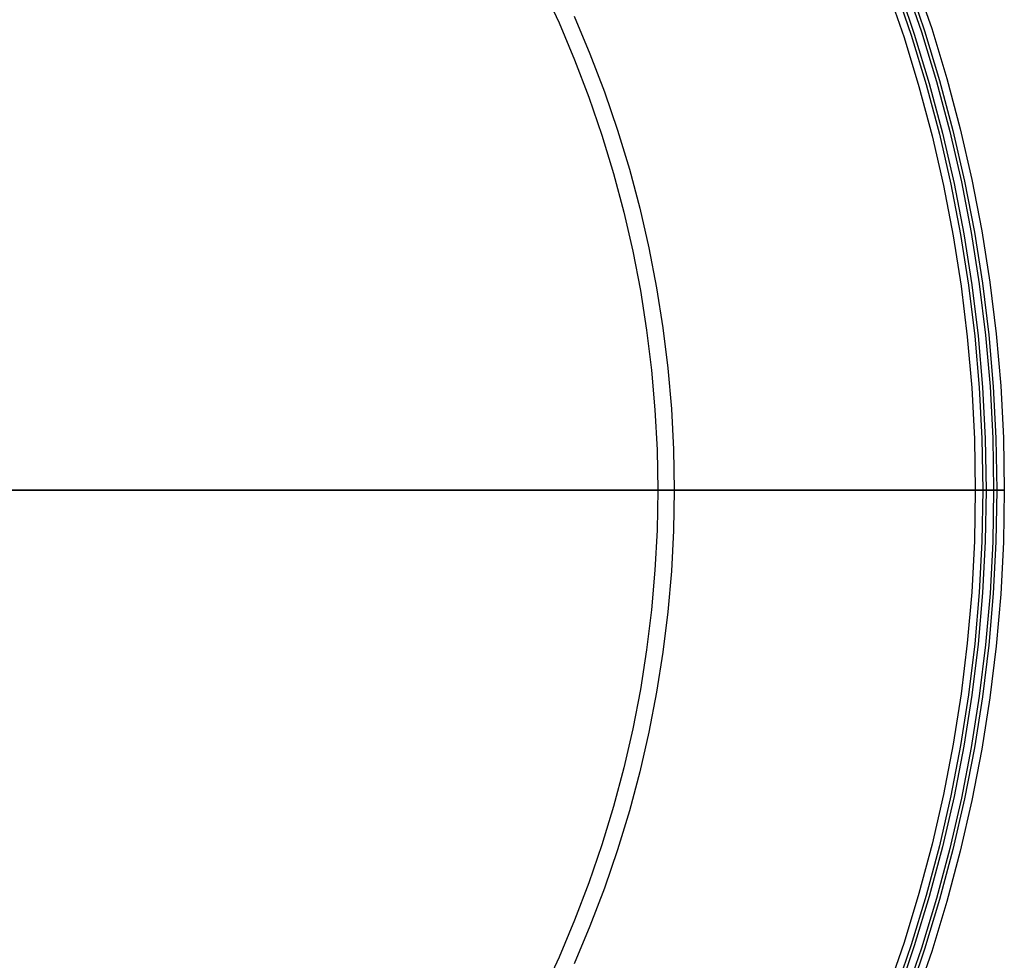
# Model space of a CAD drawing. Header units: millimetres. Extents: x -105 to 105, y -105 to 105.
# Tile 11 of 12: x 36 to 105, y -33 to 33. Entities that reach past the tile are written whole.
import ezdxf

# ---------------------------------------------------------------- set-up
doc = ezdxf.new("R2010")
doc.units = ezdxf.units.MM
doc.layers.add('Houglass pot - Extra Small - Ferm Living', color=7, linetype='Continuous', true_color=0x000000)

msp = doc.modelspace()

# ---------------------------------------------------------------- linework, layer by layer
at = {"layer": 'Houglass pot - Extra Small - Ferm Living', "color": 18, "true_color": 0x000000}
for p, q in [((72.659, 35.213, 54.121), (73.837, 32.67, 54.121)), ((97.326, 35.211, 303.143), (98.49, 31.812, 303.143)), ((97.326, 35.211, 188.219), (98.49, 31.812, 188.219)), ((97.535, 35.287), (98.701, 31.881)), ((98.032, 35.467, 303.143), (99.203, 32.043, 303.143)), ((98.244, 35.544), (99.419, 32.112)), ((98.737, 35.722, 303.143), (99.917, 32.273, 303.143)), ((98.737, 35.722, 188.219), (99.917, 32.273, 188.219)), ((96.827, 35.031), (97.984, 31.649)), ((74.893, 33.137, 55.079), (75.998, 30.518, 55.079)), ((73.837, 32.67, 54.121), (74.927, 30.088, 54.121)), ((98.49, 31.812, 303.143), (99.534, 28.375, 303.143)), ((98.49, 31.812, 188.219), (99.534, 28.375, 188.219)), ((98.701, 31.881), (99.748, 28.436)), ((99.203, 32.043, 303.143), (100.256, 28.581, 303.143)), ((99.419, 32.112), (100.473, 28.643)), ((99.917, 32.273, 303.143), (100.977, 28.786, 303.143)), ((99.917, 32.273, 188.219), (100.977, 28.786, 188.219)), ((97.984, 31.649), (99.023, 28.229)), ((75.998, 30.518, 55.079), (77.011, 27.862, 55.079)), ((74.927, 30.088, 54.121), (75.926, 27.469, 54.121)), ((99.534, 28.375, 303.143), (100.459, 24.903, 303.143)), ((99.534, 28.375, 188.219), (100.459, 24.903, 188.219)), ((99.748, 28.436), (100.675, 24.957)), ((100.256, 28.581, 303.143), (101.187, 25.084, 303.143)), ((100.473, 28.643), (101.407, 25.138)), ((100.977, 28.786, 303.143), (101.915, 25.264, 303.143)), ((100.977, 28.786, 188.219), (101.915, 25.264, 188.219)), ((77.011, 27.862, 55.079), (77.932, 25.172, 55.079)), ((99.023, 28.229), (99.944, 24.775)), ((75.926, 27.469, 54.121), (76.833, 24.817, 54.121)), ((76.833, 24.817, 54.121), (77.648, 22.136, 54.121)), ((77.932, 25.172, 55.079), (78.759, 22.452, 55.079)), ((100.459, 24.903, 303.143), (101.263, 21.402, 303.143)), ((100.459, 24.903, 188.219), (101.263, 21.402, 188.219)), ((100.675, 24.957), (101.481, 21.448)), ((101.187, 25.084, 303.143), (101.997, 21.557, 303.143)), ((101.407, 25.138), (102.218, 21.604)), ((101.915, 25.264, 303.143), (102.731, 21.712, 303.143)), ((101.915, 25.264, 188.219), (102.731, 21.712, 188.219)), ((99.944, 24.775), (100.743, 21.292)), ((77.648, 22.136, 54.121), (78.37, 19.427, 54.121)), ((78.759, 22.452, 55.079), (79.49, 19.705, 55.079)), ((101.263, 21.402, 303.143), (101.945, 17.874, 303.143)), ((101.263, 21.402, 188.219), (101.945, 17.874, 188.219)), ((101.481, 21.448), (102.164, 17.913)), ((101.997, 21.557, 303.143), (102.684, 18.004, 303.143)), ((102.218, 21.604), (102.907, 18.043)), ((102.731, 21.712, 303.143), (103.422, 18.133, 303.143)), ((102.731, 21.712, 188.219), (103.422, 18.133, 188.219)), ((100.743, 21.292), (101.422, 17.783)), ((78.37, 19.427, 54.121), (78.997, 16.696, 54.121)), ((79.49, 19.705, 55.079), (80.126, 16.935, 55.079)), ((102.684, 18.004, 303.143), (103.247, 14.429, 303.143)), ((102.907, 18.043), (103.471, 14.46)), ((103.422, 18.133, 303.143), (103.989, 14.533, 303.143)), ((103.422, 18.133, 188.219), (103.989, 14.533, 188.219)), ((101.422, 17.783), (101.978, 14.252)), ((101.945, 17.874, 303.143), (102.504, 14.325, 303.143)), ((101.945, 17.874, 188.219), (102.504, 14.325, 188.219)), ((102.164, 17.913), (102.724, 14.356)), ((78.997, 16.696, 54.121), (79.529, 13.944, 54.121)), ((80.126, 16.935, 55.079), (80.666, 14.143, 55.079)), ((103.989, 14.533, 303.143), (104.431, 10.915, 303.143)), ((103.989, 14.533, 188.219), (104.431, 10.915, 188.219)), ((79.529, 13.944, 54.121), (79.965, 11.175, 54.121)), ((80.666, 14.143, 55.079), (81.108, 11.335, 55.079)), ((101.978, 14.252), (102.411, 10.704)), ((102.504, 14.325, 303.143), (102.939, 10.759, 303.143)), ((102.504, 14.325, 188.219), (102.939, 10.759, 188.219)), ((102.724, 14.356), (103.161, 10.782)), ((103.247, 14.429, 303.143), (103.685, 10.837, 303.143)), ((103.471, 14.46), (103.91, 10.861)), ((79.965, 11.175, 54.121), (80.304, 8.393, 54.121)), ((81.108, 11.335, 55.079), (81.453, 8.513, 55.079)), ((102.411, 10.704), (102.721, 7.143)), ((102.939, 10.759, 303.143), (103.251, 7.18, 303.143)), ((102.939, 10.759, 188.219), (103.251, 7.18, 188.219)), ((103.161, 10.782), (103.473, 7.195)), ((103.685, 10.837, 303.143), (103.999, 7.232, 303.143)), ((103.91, 10.861), (104.225, 7.248)), ((104.431, 10.915, 303.143), (104.747, 7.284, 303.143)), ((104.431, 10.915, 188.219), (104.747, 7.284, 188.219)), ((80.304, 8.393, 54.121), (80.547, 5.601, 54.121)), ((81.453, 8.513, 55.079), (81.699, 5.681, 55.079)), ((102.721, 7.143), (102.907, 3.574)), ((103.251, 7.18, 303.143), (103.438, 3.592, 303.143)), ((103.251, 7.18, 188.219), (103.438, 3.592, 188.219)), ((103.473, 7.195), (103.66, 3.6)), ((103.999, 7.232, 303.143), (104.187, 3.618, 303.143)), ((104.225, 7.248), (104.413, 3.626)), ((104.747, 7.284, 303.143), (104.937, 3.644, 303.143)), ((104.747, 7.284, 188.219), (104.937, 3.644, 188.219)), ((80.547, 5.601, 54.121), (80.693, 2.802, 54.121)), ((81.699, 5.681, 55.079), (81.847, 2.842, 55.079)), ((102.907, 3.574), (102.969, 0)), ((103.438, 3.592, 303.143), (103.5, 0, 303.143)), ((103.438, 3.592, 188.219), (103.5, 0, 188.219)), ((103.66, 3.6), (103.722, 0)), ((104.187, 3.618, 303.143), (104.25, 0, 303.143)), ((104.413, 3.626), (104.476, 0)), ((104.937, 3.644, 303.143), (105, 0, 303.143)), ((104.937, 3.644, 188.219), (105, 0, 188.219)), ((80.693, 2.802, 54.121), (80.742, 0, 54.121)), ((81.847, 2.842, 55.079), (81.896, 0, 55.079)), ((32.899, 0, 88.886), (36.256, 0, 87.728)), ((36.344, 0, 90.075), (32.899, 0, 88.886)), ((35.83, 0, 91.484), (39.182, 0, 92.774)), ((39.172, 0, 85.001), (35.916, 0, 86.255)), ((36.256, 0, 87.728), (39.571, 0, 86.457)), ((39.745, 0, 91.384), (36.344, 0, 90.075)), ((42.384, 0, 83.636), (39.172, 0, 85.001)), ((39.182, 0, 92.774), (42.487, 0, 94.181)), ((39.571, 0, 86.457), (42.842, 0, 85.074)), ((43.098, 0, 92.811), (39.745, 0, 91.384)), ((45.548, 0, 82.164), (42.384, 0, 83.636)), ((42.487, 0, 94.181), (45.741, 0, 95.701)), ((42.842, 0, 85.074), (46.063, 0, 83.581)), ((46.399, 0, 94.354), (43.098, 0, 92.811)), ((48.66, 0, 80.585), (45.548, 0, 82.164)), ((45.741, 0, 95.701), (48.94, 0, 97.334)), ((46.063, 0, 83.581), (49.232, 0, 81.98)), ((49.645, 0, 96.011), (46.399, 0, 94.354)), ((51.717, 0, 78.902), (48.66, 0, 80.585)), ((48.94, 0, 97.334), (52.08, 0, 99.078)), ((49.232, 0, 81.98), (52.345, 0, 80.271)), ((52.831, 0, 97.78), (49.645, 0, 96.011)), ((54.715, 0, 77.116), (51.717, 0, 78.902)), ((52.08, 0, 99.078), (55.157, 0, 100.93)), ((52.345, 0, 80.271), (55.397, 0, 78.458)), ((55.953, 0, 99.659), (52.831, 0, 97.78)), ((57.65, 0, 75.23), (54.715, 0, 77.116)), ((55.157, 0, 100.93), (58.168, 0, 102.889)), ((55.397, 0, 78.458), (58.387, 0, 76.542)), ((59.008, 0, 101.646), (55.953, 0, 99.659)), ((60.52, 0, 73.245), (57.65, 0, 75.23)), ((58.168, 0, 102.889), (61.109, 0, 104.951)), ((58.387, 0, 76.542), (61.309, 0, 74.525)), ((61.991, 0, 103.738), (59.008, 0, 101.646)), ((63.322, 0, 71.164), (60.52, 0, 73.245)), ((61.109, 0, 104.951), (63.976, 0, 107.114)), ((61.309, 0, 74.525), (64.162, 0, 72.411)), ((64.9, 0, 105.933), (61.991, 0, 103.738)), ((66.051, 0, 68.99), (63.322, 0, 71.164)), ((63.976, 0, 107.114), (66.766, 0, 109.377)), ((64.162, 0, 72.411), (66.94, 0, 70.2)), ((67.731, 0, 108.228), (64.9, 0, 105.933)), ((68.705, 0, 66.724), (66.051, 0, 68.99)), ((66.766, 0, 109.377), (69.475, 0, 111.735)), ((66.94, 0, 70.2), (69.643, 0, 67.897)), ((70.479, 0, 110.621), (67.731, 0, 108.228)), ((71.28, 0, 64.37), (68.705, 0, 66.724)), ((69.475, 0, 111.735), (72.1, 0, 114.186)), ((69.643, 0, 67.897), (72.265, 0, 65.503)), ((73.143, 0, 113.107), (70.479, 0, 110.621)), ((73.775, 0, 61.929), (71.28, 0, 64.37)), ((72.1, 0, 114.186), (74.639, 0, 116.727)), ((72.265, 0, 65.503), (74.804, 0, 63.021)), ((75.718, 0, 115.686), (73.143, 0, 113.107)), ((76.185, 0, 59.406), (73.775, 0, 61.929)), ((74.639, 0, 116.727), (77.087, 0, 119.355)), ((74.804, 0, 63.021), (77.258, 0, 60.455)), ((78.202, 0, 118.352), (75.718, 0, 115.686)), ((78.508, 0, 56.802), (76.185, 0, 59.406)), ((77.087, 0, 119.355), (79.442, 0, 122.067)), ((77.258, 0, 60.455), (79.623, 0, 57.807)), ((80.591, 0, 121.104), (78.202, 0, 118.352)), ((80.742, 0, 54.121), (78.508, 0, 56.802)), ((79.442, 0, 122.067), (81.701, 0, 124.86)), ((79.623, 0, 57.807), (81.896, 0, 55.079)), ((82.883, 0, 123.937), (80.591, 0, 121.104)), ((80.742, 0, 54.121), (80.693, -2.802, 54.121)), ((82.884, 0, 51.366), (80.742, 0, 54.121)), ((81.701, 0, 124.86), (83.861, 0, 127.729)), ((81.896, 0, 55.079), (81.847, -2.842, 55.079)), ((81.896, 0, 55.079), (84.076, 0, 52.276)), ((85.075, 0, 126.848), (82.883, 0, 123.937)), ((84.931, 0, 48.54), (82.884, 0, 51.366)), ((83.861, 0, 127.729), (85.92, 0, 130.672)), ((84.076, 0, 52.276), (86.159, 0, 49.401)), ((86.881, 0, 45.647), (84.931, 0, 48.54)), ((87.164, 0, 129.834), (85.075, 0, 126.848)), ((85.92, 0, 130.672), (87.875, 0, 133.685)), ((86.159, 0, 49.401), (88.143, 0, 46.457)), ((88.732, 0, 42.689), (86.881, 0, 45.647)), ((89.147, 0, 132.891), (87.164, 0, 129.834)), ((87.875, 0, 133.685), (89.723, 0, 136.765)), ((88.143, 0, 46.457), (90.026, 0, 43.446)), ((90.481, 0, 39.669), (88.732, 0, 42.689)), ((91.023, 0, 136.015), (89.147, 0, 132.891)), ((89.723, 0, 136.765), (91.464, 0, 139.907)), ((90.026, 0, 43.446), (91.806, 0, 40.374)), ((92.128, 0, 36.593), (90.481, 0, 39.669)), ((92.788, 0, 139.203), (91.023, 0, 136.015)), ((91.464, 0, 139.907), (93.093, 0, 143.108)), ((91.806, 0, 40.374), (93.48, 0, 37.243)), ((93.669, 0, 33.462), (92.128, 0, 36.593)), ((94.441, 0, 142.451), (92.788, 0, 139.203)), ((93.093, 0, 143.108), (94.61, 0, 146.363)), ((93.48, 0, 37.243), (95.047, 0, 34.056)), ((95.103, 0, 30.281), (93.669, 0, 33.462)), ((95.98, 0, 145.754), (94.441, 0, 142.451)), ((94.61, 0, 146.363), (96.012, 0, 149.67)), ((95.047, 0, 34.056), (96.505, 0, 30.819)), ((96.429, 0, 27.053), (95.103, 0, 30.281)), ((97.403, 0, 149.109), (95.98, 0, 145.754)), ((96.012, 0, 149.67), (97.299, 0, 153.024)), ((97.645, 0, 23.782), (96.429, 0, 27.053)), ((96.505, 0, 30.819), (97.852, 0, 27.533)), ((97.299, 0, 153.024), (98.467, 0, 156.42)), ((98.708, 0, 152.511), (97.403, 0, 149.109)), ((98.749, 0, 20.472), (97.645, 0, 23.782)), ((97.852, 0, 27.533), (99.086, 0, 24.204)), ((98.467, 0, 156.42), (99.517, 0, 159.855)), ((99.894, 0, 155.957), (98.708, 0, 152.511)), ((99.74, 0, 17.126), (98.749, 0, 20.472)), ((99.086, 0, 24.204), (100.207, 0, 20.835)), ((99.517, 0, 159.855), (100.446, 0, 163.325)), ((100.617, 0, 13.748), (99.74, 0, 17.126)), ((100.959, 0, 159.442), (99.894, 0, 155.957)), ((100.207, 0, 20.835), (101.212, 0, 17.43)), ((100.446, 0, 163.325), (101.253, 0, 166.824)), ((101.379, 0, 10.343), (100.617, 0, 13.748)), ((101.901, 0, 162.962), (100.959, 0, 159.442)), ((101.212, 0, 17.43), (102.101, 0, 13.992)), ((101.253, 0, 166.824), (101.938, 0, 170.35)), ((102.026, 0, 6.914), (101.379, 0, 10.343)), ((102.72, 0, 166.513), (101.901, 0, 162.962)), ((101.938, 0, 170.35), (102.499, 0, 173.898)), ((102.556, 0, 3.465), (102.026, 0, 6.914)), ((102.101, 0, 13.992), (102.873, 0, 10.526)), ((102.499, 0, 173.898), (102.937, 0, 177.463)), ((102.969, 0), (102.556, 0, 3.465)), ((103.415, 0, 170.09), (102.72, 0, 166.513)), ((102.873, 0, 10.526), (103.527, 0, 7.036)), ((102.969, 0), (102.907, -3.574)), ((102.937, 0, 177.463), (103.25, 0, 181.041)), ((104.476, 0), (102.969, 0)), ((103.25, 0, 181.041), (103.437, 0, 184.628)), ((103.985, 0, 173.689), (103.415, 0, 170.09)), ((103.437, 0, 184.628), (103.5, 0, 188.219)), ((103.5, 0, 303.143), (103.438, -3.592, 303.143)), ((103.5, 0, 188.219), (103.438, -3.592, 188.219)), ((103.5, 0, 188.219), (103.5, 0, 303.143)), ((103.5, 0, 303.143), (105, 0, 303.143)), ((103.527, 0, 7.036), (104.061, 0, 3.526)), ((103.722, 0), (103.66, -3.6)), ((104.428, 0, 177.306), (103.985, 0, 173.689)), ((104.061, 0, 3.526), (104.476, 0)), ((104.25, 0, 303.143), (104.187, -3.618, 303.143)), ((104.476, 0), (104.413, -3.626)), ((104.746, 0, 180.936), (104.428, 0, 177.306)), ((104.936, 0, 184.576), (104.746, 0, 180.936)), ((105, 0, 188.219), (104.936, 0, 184.576)), ((105, 0, 303.143), (104.937, -3.644, 303.143)), ((105, 0, 188.219), (104.937, -3.644, 188.219)), ((105, 0, 303.143), (105, 0, 188.219)), ((80.693, -2.802, 54.121), (80.547, -5.601, 54.121)), ((81.847, -2.842, 55.079), (81.699, -5.681, 55.079)), ((102.907, -3.574), (102.721, -7.143)), ((103.438, -3.592, 303.143), (103.251, -7.18, 303.143)), ((103.438, -3.592, 188.219), (103.251, -7.18, 188.219)), ((103.66, -3.6), (103.473, -7.195)), ((104.187, -3.618, 303.143), (103.999, -7.232, 303.143)), ((104.413, -3.626), (104.225, -7.248)), ((104.937, -3.644, 303.143), (104.747, -7.284, 303.143)), ((104.937, -3.644, 188.219), (104.747, -7.284, 188.219)), ((80.547, -5.601, 54.121), (80.304, -8.393, 54.121)), ((81.699, -5.681, 55.079), (81.453, -8.513, 55.079)), ((102.721, -7.143), (102.411, -10.704)), ((103.251, -7.18, 303.143), (102.939, -10.759, 303.143)), ((103.251, -7.18, 188.219), (102.939, -10.759, 188.219)), ((103.473, -7.195), (103.161, -10.782)), ((103.999, -7.232, 303.143), (103.685, -10.837, 303.143)), ((104.225, -7.248), (103.91, -10.861)), ((104.747, -7.284, 303.143), (104.431, -10.915, 303.143)), ((104.747, -7.284, 188.219), (104.431, -10.915, 188.219)), ((80.304, -8.393, 54.121), (79.965, -11.175, 54.121)), ((81.453, -8.513, 55.079), (81.108, -11.335, 55.079)), ((102.411, -10.704), (101.978, -14.252)), ((102.939, -10.759, 303.143), (102.504, -14.325, 303.143)), ((102.939, -10.759, 188.219), (102.504, -14.325, 188.219)), ((103.161, -10.782), (102.724, -14.356)), ((103.685, -10.837, 303.143), (103.247, -14.429, 303.143)), ((103.91, -10.861), (103.471, -14.46)), ((104.431, -10.915, 303.143), (103.989, -14.533, 303.143)), ((104.431, -10.915, 188.219), (103.989, -14.533, 188.219)), ((79.965, -11.175, 54.121), (79.529, -13.944, 54.121)), ((81.108, -11.335, 55.079), (80.666, -14.143, 55.079)), ((79.529, -13.944, 54.121), (78.997, -16.696, 54.121)), ((80.666, -14.143, 55.079), (80.126, -16.935, 55.079)), ((101.978, -14.252), (101.422, -17.783)), ((102.504, -14.325, 303.143), (101.945, -17.874, 303.143)), ((102.504, -14.325, 188.219), (101.945, -17.874, 188.219)), ((102.724, -14.356), (102.164, -17.913)), ((103.247, -14.429, 303.143), (102.684, -18.004, 303.143)), ((103.471, -14.46), (102.907, -18.043)), ((103.989, -14.533, 303.143), (103.422, -18.133, 303.143)), ((103.989, -14.533, 188.219), (103.422, -18.133, 188.219)), ((78.997, -16.696, 54.121), (78.37, -19.427, 54.121)), ((80.126, -16.935, 55.079), (79.49, -19.705, 55.079)), ((101.422, -17.783), (100.743, -21.292)), ((101.945, -17.874, 303.143), (101.263, -21.402, 303.143)), ((101.945, -17.874, 188.219), (101.263, -21.402, 188.219)), ((102.164, -17.913), (101.481, -21.448)), ((102.684, -18.004, 303.143), (101.997, -21.557, 303.143)), ((102.907, -18.043), (102.218, -21.604)), ((103.422, -18.133, 303.143), (102.731, -21.712, 303.143)), ((103.422, -18.133, 188.219), (102.731, -21.712, 188.219)), ((78.37, -19.427, 54.121), (77.648, -22.136, 54.121)), ((79.49, -19.705, 55.079), (78.759, -22.452, 55.079)), ((100.743, -21.292), (99.944, -24.775)), ((101.263, -21.402, 303.143), (100.459, -24.903, 303.143)), ((101.263, -21.402, 188.219), (100.459, -24.903, 188.219)), ((101.481, -21.448), (100.675, -24.957)), ((101.997, -21.557, 303.143), (101.187, -25.084, 303.143)), ((102.218, -21.604), (101.407, -25.138)), ((102.731, -21.712, 303.143), (101.915, -25.264, 303.143)), ((102.731, -21.712, 188.219), (101.915, -25.264, 188.219)), ((77.648, -22.136, 54.121), (76.833, -24.817, 54.121)), ((78.759, -22.452, 55.079), (77.932, -25.172, 55.079)), ((99.944, -24.775), (99.023, -28.229)), ((76.833, -24.817, 54.121), (75.926, -27.469, 54.121)), ((77.932, -25.172, 55.079), (77.011, -27.862, 55.079)), ((100.459, -24.903, 303.143), (99.534, -28.375, 303.143)), ((100.459, -24.903, 188.219), (99.534, -28.375, 188.219)), ((100.675, -24.957), (99.748, -28.436)), ((101.187, -25.084, 303.143), (100.256, -28.581, 303.143)), ((101.407, -25.138), (100.473, -28.643)), ((101.915, -25.264, 303.143), (100.977, -28.786, 303.143)), ((101.915, -25.264, 188.219), (100.977, -28.786, 188.219)), ((75.926, -27.469, 54.121), (74.927, -30.088, 54.121)), ((77.011, -27.862, 55.079), (75.998, -30.518, 55.079)), ((99.023, -28.229), (97.984, -31.649)), ((99.534, -28.375, 303.143), (98.49, -31.812, 303.143)), ((99.534, -28.375, 188.219), (98.49, -31.812, 188.219)), ((99.748, -28.436), (98.701, -31.881)), ((100.256, -28.581, 303.143), (99.203, -32.043, 303.143)), ((100.473, -28.643), (99.419, -32.112)), ((100.977, -28.786, 303.143), (99.917, -32.273, 303.143)), ((100.977, -28.786, 188.219), (99.917, -32.273, 188.219)), ((74.927, -30.088, 54.121), (73.837, -32.67, 54.121)), ((75.998, -30.518, 55.079), (74.893, -33.137, 55.079)), ((97.984, -31.649), (96.827, -35.031)), ((98.49, -31.812, 303.143), (97.326, -35.211, 303.143)), ((98.49, -31.812, 188.219), (97.326, -35.211, 188.219)), ((98.701, -31.881), (97.535, -35.287)), ((99.203, -32.043, 303.143), (98.032, -35.467, 303.143)), ((99.419, -32.112), (98.244, -35.544)), ((99.917, -32.273, 303.143), (98.737, -35.722, 303.143)), ((99.917, -32.273, 188.219), (98.737, -35.722, 188.219)), ((73.837, -32.67, 54.121), (72.659, -35.213, 54.121))]:
    msp.add_line(p, q, dxfattribs=at)

doc.saveas('drawing.dxf')
